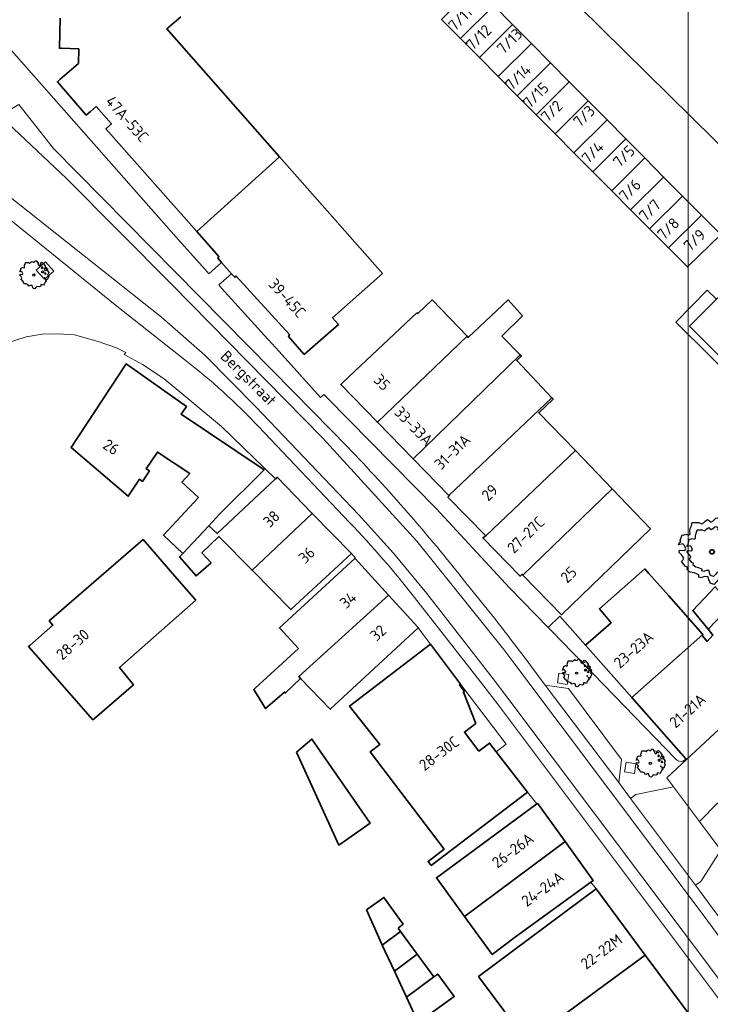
# Model space of a CAD drawing. Header units: metres. Extents: x 152391 to 157968, y 462336 to 467280.
# Tile 5 of 256: x 154656 to 154740, y 462526 to 462645. Entities that reach past the tile are written whole.
import ezdxf
from ezdxf.enums import TextEntityAlignment as Align

# ---------------------------------------------------------------- set-up
doc = ezdxf.new("R2010")
doc.units = ezdxf.units.M
doc.header["$LTSCALE"] = 0.75
doc.layers.get('0').update_dxf_attribs({"lineweight": 25})
for name, color, linetype, lineweight in [('B-GV-GR-BOOM-S', 252, 'Continuous', 25), ('B-WE-GR-GROENVOORZIENING-GV', 251, 'Continuous', 18), ('B-WE-OG-BEBOUWING-GV', 6, 'Continuous', 35), ('B-WE-OG-BEBOUWING-T18', 1, 'Continuous', 18), ('B-WE-OG-TOPOGRAFIE-T18', 1, 'Continuous', 18), ('B-WE-VH-VERHARDING_BETONSTRAATSTEEN-GV', 251, 'Continuous', 18), ('B-WE-VH-VERHARDING_TEGEL-GV', 251, 'Continuous', 18)]:
    doc.layers.add(name, color=color, linetype=linetype, lineweight=lineweight)
doc.layers.add('X-XX-AL-TEKENBLAD_HULPLIJN-G', color=7, linetype='Continuous', lineweight=18, plot=False)
doc.styles.add('NLCS-ISO-M750-T18', font='NLCS-ISO.ttf', dxfattribs={"height": 1.35})

# ---------------------------------------------------------------- blocks, each defined once
blk = doc.blocks.new('SGR-BOOM_21_30')
at = {"linetype": 'Continuous'}
for p, q in [((-1.11, 1.19), (-1.05, 1.33)), ((-1.05, 1.33), (-1.02, 1.5)), ((-1.02, 1.5), (-0.67, 1.5)), ((-0.67, 1.5), (-0.52, 1.43)), ((-0.52, 1.43), (-0.47, 1.45)), ((-0.47, 1.45), (-0.37, 1.55)), ((-0.37, 1.55), (-0.23, 1.65)), ((-0.23, 1.65), (-0.13, 1.58)), ((-0.13, 1.58), (-0.06, 1.52)), ((-0.06, 1.52), (0.07, 1.58)), ((0.07, 1.58), (0.2, 1.71)), ((0.2, 1.71), (0.26, 1.73)), ((0.26, 1.73), (0.33, 1.7)), ((0.33, 1.7), (0.39, 1.65)), ((0.4, 1.53), (0.38, 1.5)), ((0.38, 1.5), (0.53, 1.52)), ((0.39, 1.65), (0.4, 1.53)), ((0.54, 1.48), (0.51, 1.29)), ((0.51, 1.29), (0.57, 1.24)), ((0.53, 1.52), (0.54, 1.48)), ((0.57, 1.24), (0.69, 1.15)), ((0.69, 1.15), (0.75, 1.2)), ((0.75, 1.2), (0.8, 1.29)), ((0.79, 1.4), (0.89, 1.56)), ((0.8, 1.29), (0.79, 1.4)), ((0.89, 1.56), (1.02, 1.53)), ((0.97, 1.37), (0.93, 1.33)), ((0.93, 1.33), (0.95, 1.25)), ((0.95, 1.25), (0.96, 1.24)), ((0.96, 1.27), (0.97, 1.37)), ((1.02, 1.53), (1.16, 1.45)), ((1.16, 1.45), (1.25, 1.27)), ((1.25, 1.27), (1.38, 1.06)), ((-1.7, 0.37), (-1.66, 0.48)), ((-1.49, 0.41), (-1.7, 0.37)), ((-1.68, -0.03), (-1.67, 0.09)), ((-1.67, 0.09), (-1.39, 0.07)), ((-1.66, 0.48), (-1.6, 0.53)), ((-1.63, 0.58), (-1.53, 0.87)), ((-1.6, 0.53), (-1.63, 0.58)), ((-1.53, 0.87), (-1.46, 0.86)), ((-1.42, 0.33), (-1.49, 0.41)), ((-1.46, 0.86), (-1.34, 0.91)), ((-1.33, 0.18), (-1.42, 0.33)), ((-1.39, 0.07), (-1.33, 0.18)), ((-1.34, 0.91), (-1.18, 0.86)), ((-1.18, 0.86), (-1.12, 0.92)), ((-1.13, 1.09), (-1.11, 1.19)), ((-1.12, 0.92), (-1.13, 1.09)), ((0.94, 0.91), (0.89, 0.87)), ((0.89, 0.87), (0.93, 0.83)), ((0.93, 0.41), (0.89, 0.33)), ((0.89, 0.33), (1.03, 0.32)), ((0.93, 0.83), (0.98, 0.84)), ((1.05, 0.46), (0.93, 0.41)), ((0.97, 0.97), (0.94, 0.91)), ((1.03, 0.97), (0.97, 0.97)), ((0.98, 0.84), (1.03, 0.78)), ((1.08, 0.94), (1.03, 0.97)), ((1.03, 0.78), (1.08, 0.84)), ((1.03, 0.32), (1.11, 0.25)), ((1.11, 0.46), (1.05, 0.46)), ((1.12, 0.87), (1.08, 0.94)), ((1.08, 0.84), (1.12, 0.87)), ((1.22, 0.4), (1.11, 0.46)), ((1.11, 0.25), (1.2, 0.37)), ((1.2, 0.37), (1.24, 0.41)), ((1.32, 0.79), (1.23, 0.69)), ((1.23, 0.69), (1.27, 0.63)), ((1.27, 0.63), (1.38, 0.56)), ((1.34, 0.18), (1.31, 0.1)), ((1.43, 0.05), (1.31, 0.1)), ((1.38, 1.06), (1.32, 0.79)), ((1.36, 0.3), (1.34, 0.23)), ((1.34, 0.23), (1.34, 0.18)), ((1.43, 0.23), (1.36, 0.3)), ((1.38, 0.56), (1.44, 0.6)), ((1.47, 0.2), (1.43, 0.23)), ((1.43, 0.05), (1.51, 0.14)), ((1.47, 0.86), (1.44, 0.81)), ((1.44, 0.81), (1.46, 0.74)), ((1.44, 0.6), (1.57, 0.56)), ((1.46, 0.74), (1.53, 0.69)), ((1.54, 0.86), (1.47, 0.86)), ((1.51, 0.14), (1.47, 0.2)), ((1.53, 0.73), (1.64, 0.68)), ((1.53, 0.69), (1.54, 0.73)), ((1.62, 0.76), (1.54, 0.86)), ((1.57, 0.56), (1.64, 0.51)), ((1.73, 0.71), (1.62, 0.76)), ((1.64, 0.68), (1.73, 0.71)), ((1.64, 0.51), (1.81, 0.32)), ((1.72, 0.1), (1.67, 0.04)), ((1.67, 0.04), (1.76, -0.09)), ((1.81, 0.32), (1.72, 0.1)), ((-1.54, -0.18), (-1.68, -0.03)), ((-1.55, -0.51), (-1.49, -0.42)), ((-1.35, -0.75), (-1.55, -0.51)), ((-1.44, -0.32), (-1.54, -0.18)), ((-1.49, -0.42), (-1.44, -0.32)), ((-1.25, -0.78), (-1.35, -0.75)), ((-1.27, -0.9), (-1.25, -0.78)), ((-1.11, -1.05), (-1.27, -0.9)), ((-0.91, -1.08), (-1.11, -1.05)), ((-0.67, -1.18), (-0.91, -1.08)), ((-0.68, -1.29), (-0.67, -1.18)), ((0.84, -1.16), (0.83, -1.36)), ((1.03, -1.18), (0.84, -1.16)), ((1.18, -1.24), (1.03, -1.18)), ((1.29, -1.01), (1.18, -1.24)), ((1.29, -0.29), (1.24, -0.36)), ((1.24, -0.36), (1.25, -0.42)), ((1.26, -0.42), (1.33, -0.41)), ((1.33, -0.34), (1.29, -0.29)), ((1.36, -0.88), (1.29, -1.01)), ((1.33, -0.41), (1.33, -0.34)), ((1.37, -0.83), (1.36, -0.88)), ((1.48, -0.8), (1.37, -0.83)), ((1.46, -0.47), (1.39, -0.59)), ((1.39, -0.59), (1.43, -0.64)), ((1.43, -0.64), (1.5, -0.7)), ((1.58, -0.59), (1.46, -0.47)), ((1.5, -0.7), (1.48, -0.8)), ((1.66, -0.52), (1.58, -0.59)), ((1.68, -0.42), (1.66, -0.52)), ((1.72, -0.31), (1.68, -0.42)), ((1.84, -0.18), (1.72, -0.31)), ((1.76, -0.09), (1.84, -0.18)), ((-0.55, -1.33), (-0.68, -1.29)), ((-0.4, -1.26), (-0.55, -1.33)), ((-0.19, -1.28), (-0.4, -1.26)), ((-0.16, -1.43), (-0.19, -1.28)), ((-0.13, -1.49), (-0.16, -1.43)), ((-0.1, -1.61), (-0.13, -1.49)), ((0.11, -1.67), (-0.1, -1.61)), ((0.25, -1.52), (0.11, -1.67)), ((0.36, -1.38), (0.25, -1.52)), ((0.68, -1.44), (0.36, -1.38)), ((0.83, -1.36), (0.68, -1.44))]:
    blk.add_line(p, q, dxfattribs=at)
blk.add_circle((0, 0), 0.126, dxfattribs=at)
blk = doc.blocks.new('SGR-BOOM_50_100')
at = {"linetype": 'Continuous'}
for p, q in [((-1.87, 2.37), (-1.81, 2.66)), ((-1.81, 2.66), (-1.19, 2.66)), ((-1.19, 2.66), (-0.92, 2.55)), ((-0.92, 2.55), (-0.84, 2.58)), ((-0.84, 2.58), (-0.65, 2.75)), ((-0.65, 2.75), (-0.4, 2.93)), ((-0.4, 2.93), (-0.24, 2.81)), ((-0.24, 2.81), (-0.11, 2.69)), ((-0.11, 2.69), (0.12, 2.81)), ((0.12, 2.81), (0.36, 3.04)), ((0.36, 3.04), (0.47, 3.07)), ((0.47, 3.07), (0.59, 3.02)), ((0.59, 3.02), (0.69, 2.93)), ((0.72, 2.72), (0.67, 2.66)), ((0.67, 2.66), (0.94, 2.69)), ((0.69, 2.93), (0.72, 2.72)), ((0.96, 2.64), (0.9, 2.29)), ((0.94, 2.69), (0.96, 2.64)), ((1.4, 2.49), (1.58, 2.78)), ((1.42, 2.29), (1.4, 2.49)), ((1.58, 2.78), (1.81, 2.72)), ((1.73, 2.43), (1.65, 2.37)), ((1.71, 2.26), (1.73, 2.43)), ((1.81, 2.72), (2.06, 2.58)), ((2.06, 2.58), (2.22, 2.26)), ((-2.9, 1.03), (-2.72, 1.56)), ((-2.72, 1.56), (-2.59, 1.53)), ((-2.59, 1.53), (-2.39, 1.61)), ((-2.39, 1.61), (-2.1, 1.53)), ((-2.1, 1.53), (-1.99, 1.64)), ((-2.01, 1.93), (-1.97, 2.11)), ((-1.99, 1.64), (-2.01, 1.93)), ((-1.97, 2.11), (-1.87, 2.37)), ((0.9, 2.29), (1, 2.2)), ((1, 2.2), (1.23, 2.05)), ((1.23, 2.05), (1.34, 2.14)), ((1.34, 2.14), (1.42, 2.29)), ((1.67, 1.61), (1.58, 1.56)), ((1.58, 1.56), (1.65, 1.47)), ((1.65, 2.37), (1.69, 2.23)), ((1.65, 1.47), (1.75, 1.5)), ((1.73, 1.73), (1.67, 1.61)), ((1.69, 2.23), (1.71, 2.2)), ((1.83, 1.73), (1.73, 1.73)), ((1.75, 1.5), (1.83, 1.38)), ((1.91, 1.67), (1.83, 1.73)), ((1.83, 1.38), (1.91, 1.5)), ((2, 1.56), (1.91, 1.67)), ((1.91, 1.5), (2, 1.56)), ((2.35, 1.41), (2.18, 1.23)), ((2.18, 1.23), (2.27, 1.12)), ((2.22, 2.26), (2.45, 1.88)), ((2.45, 1.88), (2.35, 1.41)), ((2.62, 1.53), (2.56, 1.44)), ((2.56, 1.44), (2.6, 1.32)), ((2.6, 1.32), (2.72, 1.23)), ((2.74, 1.53), (2.62, 1.53)), ((2.72, 1.29), (2.91, 1.2)), ((2.72, 1.23), (2.74, 1.29)), ((2.89, 1.35), (2.74, 1.53)), ((3.07, 1.26), (2.89, 1.35)), ((2.91, 1.2), (3.07, 1.26)), ((-3.03, 0.65), (-2.94, 0.85)), ((-2.65, 0.74), (-3.03, 0.65)), ((-2.99, -0.05), (-2.96, 0.15)), ((-2.96, 0.15), (-2.47, 0.12)), ((-2.94, 0.85), (-2.84, 0.94)), ((-2.84, 0.94), (-2.9, 1.03)), ((-2.53, 0.59), (-2.65, 0.74)), ((-2.37, 0.33), (-2.53, 0.59)), ((-2.47, 0.12), (-2.37, 0.33)), ((1.65, 0.74), (1.58, 0.59)), ((1.58, 0.59), (1.83, 0.56)), ((1.87, 0.82), (1.65, 0.74)), ((1.83, 0.56), (1.98, 0.45)), ((1.98, 0.82), (1.87, 0.82)), ((2.16, 0.71), (1.98, 0.82)), ((1.98, 0.45), (2.14, 0.65)), ((2.14, 0.65), (2.2, 0.74)), ((2.27, 1.12), (2.45, 1)), ((2.39, 0.33), (2.33, 0.18)), ((2.55, 0.09), (2.33, 0.18)), ((2.41, 0.53), (2.39, 0.42)), ((2.39, 0.42), (2.39, 0.33)), ((2.53, 0.42), (2.41, 0.53)), ((2.45, 1), (2.56, 1.06)), ((2.62, 0.36), (2.53, 0.42)), ((2.55, 0.09), (2.68, 0.24)), ((2.56, 1.06), (2.78, 1)), ((2.68, 0.24), (2.62, 0.36)), ((2.78, 1), (2.91, 0.91)), ((2.91, 0.91), (3.22, 0.56)), ((3.05, 0.18), (2.97, 0.07)), ((2.97, 0.07), (3.13, -0.17)), ((3.22, 0.56), (3.05, 0.18)), ((-2.74, -0.31), (-2.99, -0.05)), ((-2.76, -0.9), (-2.65, -0.75)), ((-2.41, -1.34), (-2.76, -0.9)), ((-2.55, -0.58), (-2.74, -0.31)), ((-2.65, -0.75), (-2.55, -0.58)), ((2.29, -0.52), (2.2, -0.64)), ((2.2, -0.64), (2.22, -0.75)), ((2.25, -0.75), (2.37, -0.72)), ((2.37, -0.61), (2.29, -0.52)), ((2.37, -0.72), (2.37, -0.61)), ((2.6, -0.84), (2.47, -1.04)), ((2.47, -1.04), (2.53, -1.13)), ((2.53, -1.13), (2.66, -1.25)), ((2.8, -1.04), (2.6, -0.84)), ((2.95, -0.93), (2.8, -1.04)), ((2.99, -0.75), (2.95, -0.93)), ((3.05, -0.55), (2.99, -0.75)), ((3.28, -0.31), (3.05, -0.55)), ((3.13, -0.17), (3.28, -0.31)), ((-2.22, -1.39), (-2.41, -1.34)), ((-2.26, -1.6), (-2.22, -1.39)), ((-1.97, -1.86), (-2.26, -1.6)), ((-1.62, -1.92), (-1.97, -1.86)), ((-1.19, -2.1), (-1.62, -1.92)), ((-1.21, -2.3), (-1.19, -2.1)), ((-0.98, -2.36), (-1.21, -2.3)), ((-0.71, -2.24), (-0.98, -2.36)), ((-0.34, -2.27), (-0.71, -2.24)), ((-0.28, -2.53), (-0.34, -2.27)), ((1.5, -2.07), (1.48, -2.42)), ((1.83, -2.1), (1.5, -2.07)), ((2.1, -2.21), (1.83, -2.1)), ((2.29, -1.8), (2.1, -2.21)), ((2.41, -1.57), (2.29, -1.8)), ((2.43, -1.48), (2.41, -1.57)), ((2.64, -1.42), (2.43, -1.48)), ((2.66, -1.25), (2.64, -1.42)), ((-0.24, -2.65), (-0.28, -2.53)), ((-0.17, -2.85), (-0.24, -2.65)), ((0.2, -2.97), (-0.17, -2.85)), ((0.45, -2.71), (0.2, -2.97)), ((0.63, -2.45), (0.45, -2.71)), ((1.21, -2.56), (0.63, -2.45)), ((1.48, -2.42), (1.21, -2.56))]:
    blk.add_line(p, q, dxfattribs=at)
blk.add_circle((0, 0), 0.225, dxfattribs=at)
blk = doc.blocks.new('SGR-BOOM_100')
at = {"linetype": 'Continuous'}
for p, q in [((-1.11, 3.43), (-0.86, 3.66)), ((-0.86, 3.66), (-0.53, 3.89)), ((-0.53, 3.89), (-0.31, 3.74)), ((-0.31, 3.74), (-0.15, 3.58)), ((-0.15, 3.58), (0.15, 3.74)), ((0.15, 3.74), (0.48, 4.05)), ((0.48, 4.05), (0.62, 4.09)), ((0.62, 4.09), (0.79, 4.01)), ((0.79, 4.01), (0.92, 3.89)), ((0.95, 3.62), (0.9, 3.54)), ((0.9, 3.54), (1.25, 3.58)), ((0.92, 3.89), (0.95, 3.62)), ((1.25, 3.58), (1.28, 3.51)), ((1.86, 3.31), (2.11, 3.7)), ((2.11, 3.7), (2.41, 3.62)), ((2.41, 3.62), (2.74, 3.43)), ((-2.68, 2.57), (-2.62, 2.81)), ((-2.65, 2.18), (-2.68, 2.57)), ((-2.62, 2.81), (-2.49, 3.16)), ((-2.49, 3.16), (-2.4, 3.54)), ((-2.4, 3.54), (-1.58, 3.54)), ((-1.58, 3.54), (-1.22, 3.39)), ((-1.22, 3.39), (-1.11, 3.43)), ((1.28, 3.51), (1.2, 3.04)), ((1.2, 3.04), (1.34, 2.92)), ((1.34, 2.92), (1.64, 2.73)), ((1.64, 2.73), (1.78, 2.85)), ((1.78, 2.85), (1.89, 3.04)), ((1.89, 3.04), (1.86, 3.31)), ((2.3, 3.23), (2.19, 3.16)), ((2.19, 3.16), (2.24, 2.96)), ((2.24, 2.96), (2.27, 2.92)), ((2.27, 3), (2.3, 3.23)), ((2.74, 3.43), (2.96, 3)), ((2.96, 3), (3.26, 2.5)), ((3.26, 2.5), (3.12, 1.87)), ((-3.92, 1.14), (-3.78, 1.25)), ((-3.86, 1.37), (-3.61, 2.07)), ((-3.78, 1.25), (-3.86, 1.37)), ((-3.61, 2.07), (-3.45, 2.03)), ((-3.45, 2.03), (-3.17, 2.15)), ((-3.17, 2.15), (-2.79, 2.03)), ((-2.79, 2.03), (-2.65, 2.18)), ((2.22, 2.15), (2.11, 2.07)), ((2.11, 2.07), (2.19, 1.95)), ((2.19, 1.95), (2.33, 1.99)), ((2.3, 2.3), (2.22, 2.15)), ((2.44, 2.3), (2.3, 2.3)), ((2.33, 1.99), (2.44, 1.84)), ((2.55, 2.22), (2.44, 2.3)), ((2.44, 1.84), (2.55, 1.99)), ((2.66, 2.07), (2.55, 2.22)), ((2.55, 1.99), (2.66, 2.07)), ((3.12, 1.87), (2.9, 1.64)), ((2.9, 1.64), (3.01, 1.49)), ((3.01, 1.49), (3.26, 1.33)), ((3.26, 1.33), (3.4, 1.41)), ((3.48, 2.03), (3.4, 1.91)), ((3.4, 1.91), (3.45, 1.76)), ((3.4, 1.41), (3.7, 1.33)), ((3.45, 1.76), (3.62, 1.64)), ((3.65, 2.03), (3.48, 2.03)), ((3.62, 1.72), (3.87, 1.6)), ((3.62, 1.64), (3.65, 1.72)), ((3.84, 1.8), (3.65, 2.03)), ((3.7, 1.33), (3.87, 1.21)), ((4.09, 1.68), (3.84, 1.8)), ((3.87, 1.6), (4.09, 1.68)), ((3.87, 1.21), (4.28, 0.75)), ((-4.03, 0.86), (-3.92, 1.14)), ((-3.53, 0.98), (-4.03, 0.86)), ((-3.97, -0.07), (-3.94, 0.2)), ((-3.94, 0.2), (-3.28, 0.17)), ((-3.37, 0.79), (-3.53, 0.98)), ((-3.15, 0.44), (-3.37, 0.79)), ((-3.28, 0.17), (-3.15, 0.44)), ((2.19, 0.98), (2.11, 0.79)), ((2.11, 0.79), (2.44, 0.75)), ((2.49, 1.1), (2.19, 0.98)), ((2.44, 0.75), (2.63, 0.59)), ((2.63, 1.1), (2.49, 1.1)), ((2.88, 0.94), (2.63, 1.1)), ((2.63, 0.59), (2.85, 0.86)), ((2.85, 0.86), (2.93, 0.98)), ((3.18, 0.44), (3.1, 0.24)), ((3.39, 0.12), (3.1, 0.24)), ((3.21, 0.71), (3.18, 0.55)), ((3.18, 0.55), (3.18, 0.44)), ((3.37, 0.55), (3.21, 0.71)), ((3.48, 0.48), (3.37, 0.55)), ((3.39, 0.12), (3.56, 0.32)), ((3.56, 0.32), (3.48, 0.48)), ((4.06, 0.24), (3.95, 0.09)), ((3.95, 0.09), (4.17, -0.22)), ((4.28, 0.75), (4.06, 0.24)), ((-3.64, -0.42), (-3.97, -0.07)), ((-3.67, -1.19), (-3.53, -1)), ((-3.39, -0.77), (-3.64, -0.42)), ((-3.53, -1), (-3.39, -0.77)), ((3.04, -0.69), (2.93, -0.84)), ((2.93, -0.84), (2.96, -1)), ((2.99, -1), (3.15, -0.96)), ((3.15, -0.81), (3.04, -0.69)), ((3.15, -0.96), (3.15, -0.81)), ((3.45, -1.12), (3.29, -1.39)), ((3.73, -1.39), (3.45, -1.12)), ((3.98, -1), (3.92, -1.23)), ((4.06, -0.73), (3.98, -1)), ((4.36, -0.42), (4.06, -0.73)), ((4.17, -0.22), (4.36, -0.42)), ((-3.2, -1.78), (-3.67, -1.19)), ((-2.95, -1.85), (-3.2, -1.78)), ((-3.01, -2.13), (-2.95, -1.85)), ((-2.62, -2.48), (-3.01, -2.13)), ((3.21, -2.09), (3.04, -2.4)), ((3.23, -1.97), (3.21, -2.09)), ((3.51, -1.89), (3.23, -1.97)), ((3.29, -1.39), (3.37, -1.51)), ((3.37, -1.51), (3.54, -1.66)), ((3.54, -1.66), (3.51, -1.89)), ((3.92, -1.23), (3.73, -1.39)), ((-2.16, -2.55), (-2.62, -2.48)), ((-1.58, -2.79), (-2.16, -2.55)), ((-1.61, -3.06), (-1.58, -2.79)), ((-1.3, -3.14), (-1.61, -3.06)), ((-0.95, -2.98), (-1.3, -3.14)), ((-0.45, -3.02), (-0.95, -2.98)), ((-0.37, -3.37), (-0.45, -3.02)), ((-0.31, -3.52), (-0.37, -3.37)), ((-0.23, -3.8), (-0.31, -3.52)), ((0.84, -3.25), (0.59, -3.6)), ((1.61, -3.41), (0.84, -3.25)), ((1.97, -3.21), (1.61, -3.41)), ((2, -2.75), (1.97, -3.21)), ((2.44, -2.79), (2, -2.75)), ((2.79, -2.94), (2.44, -2.79)), ((3.04, -2.4), (2.79, -2.94)), ((0.26, -3.95), (-0.23, -3.8)), ((0.59, -3.6), (0.26, -3.95))]:
    blk.add_line(p, q, dxfattribs=at)
blk.add_circle((0, 0), 0.299, dxfattribs=at)

msp = doc.modelspace()

# ---------------------------------------------------------------- linework, layer by layer
at = {"layer": 'B-WE-GR-GROENVOORZIENING-GV'}
for points in [[(154658.06, 462614.28), (154659.07, 462613.17), (154660.18, 462614.17), (154659.17, 462615.29)], [(154722.31, 462564.21), (154722.49, 462565.39), (154721.3, 462565.57), (154721.12, 462564.39)], [(154730.42, 462553.43), (154730.6, 462554.61), (154729.42, 462554.8), (154729.23, 462553.62)]]:
    msp.add_lwpolyline(points, close=True, dxfattribs=at)
at = {"layer": 'B-WE-OG-BEBOUWING-GV'}
for points in [[(154712.94, 462666.54), (154719.48, 462660.01), (154714.45, 462654.95), (154718.75, 462650.71), (154720.8, 462652.77), (154725.61, 462648.08), (154723.69, 462646.19), (154742.81, 462627.37), (154742.74, 462627.3), (154743.01, 462627.04), (154747.93, 462632.04), (154747.85, 462632.13), (154760.48, 462644.97), (154753.28, 462652.01), (154752.32, 462651.03), (154750.92, 462649.6), (154749.79, 462648.45), (154722.04, 462675.61), (154722.81, 462676.4), (154722.61, 462676.59), (154722.58, 462676.55), (154722.37, 462676.76)], [(154709.38, 462642.27), (154713.4, 462646.27), (154711.12, 462648.58), (154707.09, 462644.57)], [(154713.4, 462646.27), (154709.38, 462642.27), (154711.67, 462639.97), (154715.69, 462643.97)], [(154713.95, 462637.67), (154717.97, 462641.66), (154715.69, 462643.97), (154711.67, 462639.97)], [(154717.97, 462641.66), (154713.95, 462637.67), (154716.24, 462635.37), (154720.26, 462639.36)], [(154718.53, 462633.07), (154722.54, 462637.06), (154720.26, 462639.36), (154716.24, 462635.37)], [(154720.82, 462630.77), (154724.83, 462634.76), (154722.54, 462637.06), (154718.53, 462633.07)], [(154724.83, 462634.76), (154720.82, 462630.77), (154723.11, 462628.47), (154727.11, 462632.45)], [(154729.39, 462630.15), (154727.11, 462632.45), (154723.11, 462628.47), (154725.39, 462626.17)], [(154729.39, 462630.15), (154725.39, 462626.17), (154727.68, 462623.87), (154731.68, 462627.84)], [(154681.68, 462613.85), (154682.07, 462613.42), (154682.26, 462613.57), (154688.68, 462606.49), (154688.58, 462606.24), (154690.48, 462604.1), (154692.12, 462605.52), (154694.62, 462607.71), (154693.92, 462608.5), (154699.95, 462613.87), (154687.49, 462627.99), (154677.49, 462618.94), (154680.16, 462615.92), (154680.01, 462615.72), (154680.46, 462615.22)], [(154731.68, 462627.84), (154727.68, 462623.87), (154729.97, 462621.57), (154733.96, 462625.54)], [(154732.26, 462619.27), (154736.25, 462623.24), (154733.96, 462625.54), (154729.97, 462621.57), (154731.05, 462620.48)], [(154734.54, 462616.97), (154738.53, 462620.93), (154736.25, 462623.24), (154732.26, 462619.27)], [(154734.54, 462616.97), (154736.83, 462614.67), (154740.87, 462618.58), (154740.39, 462619.06), (154738.53, 462620.93)], [(154758.92, 462600.35), (154756.63, 462602.65), (154744.43, 462614.84), (154741.19, 462611.6), (154740.36, 462610.77), (154737.1, 462607.52), (154749.08, 462595.5), (154747.48, 462593.8), (154750.14, 462591.1), (154751.83, 462592.76), (154761.05, 462583.49), (154764.27, 462586.74), (154765.12, 462587.61), (154768.38, 462590.9)], [(154704.11, 462609.13), (154695.97, 462601.47), (154694.89, 462600.46), (154699.33, 462595.9), (154710.18, 462606.29), (154705.96, 462610.69), (154704.22, 462609.02)], [(154703.65, 462591.47), (154716.6, 462604.03), (154714.39, 462606.31), (154716.88, 462608.74), (154715.15, 462610.69), (154710.31, 462606.15), (154710.18, 462606.29), (154699.33, 462595.9)], [(154716.6, 462604.03), (154703.65, 462591.47), (154707.97, 462587.05), (154720.44, 462598.86), (154716.2, 462603.34), (154716.74, 462603.88)], [(154675.81, 462580.04), (154678.93, 462583.38), (154680.29, 462584.83), (154685.63, 462590.15), (154675.61, 462596.85), (154676.23, 462597.78), (154668.95, 462602.94), (154662.27, 462592.83), (154669.19, 462586.94), (154670.55, 462589.01), (154670.93, 462588.75), (154671.76, 462590), (154671.37, 462590.26), (154672.71, 462592.28), (154676.64, 462589.68), (154675.68, 462588.65), (154677.68, 462586.78), (154673.44, 462582.25)], [(154720.44, 462598.86), (154707.97, 462587.05), (154708.02, 462587), (154707.87, 462586.85), (154712.46, 462582.16), (154723.28, 462592.47), (154718.86, 462597.04), (154720.6, 462598.7)], [(154712.46, 462582.16), (154712.08, 462581.91), (154716.59, 462577.27), (154716.83, 462577.52), (154716.93, 462577.42), (154727.73, 462587.86), (154723.28, 462592.47)], [(154675.81, 462580.04), (154675.41, 462579.61), (154677.4, 462577.32), (154679.21, 462578.9), (154678.1, 462580.09), (154680.17, 462582.09), (154684.18, 462578.01), (154691.46, 462584.88), (154687.22, 462589.24), (154687.08, 462589.11), (154687.02, 462589.06), (154679.95, 462582.43), (154678.93, 462583.38)], [(154727.73, 462587.86), (154716.93, 462577.42), (154721.6, 462572.63), (154732.37, 462583.01)], [(154696.19, 462580.02), (154691.46, 462584.88), (154684.18, 462578.01), (154688.86, 462573.25)], [(154658, 462567.77), (154664.89, 462559.93), (154665.09, 462560.1), (154669.81, 462564.15), (154668.13, 462566.23), (154677.35, 462574.39), (154675.05, 462577), (154671, 462581.7), (154659.63, 462571.87), (154660.08, 462571.37), (154657.29, 462568.92), (154657.11, 462568.77)], [(154739.33, 462570.88), (154739.93, 462570.15), (154739.22, 462569.39), (154738.66, 462570.07), (154738.7, 462570.24), (154730.11, 462562.6), (154736.68, 462555.18), (154736.73, 462555.13), (154740.69, 462558.81), (154744.72, 462562.55), (154744.73, 462562.56), (154744.96, 462562.36), (154755.64, 462574.74), (154748.8, 462581.48), (154742.19, 462573.84)], [(154690.04, 462564.9), (154689.82, 462565.15), (154700.68, 462574.98), (154696.63, 462579.41), (154696.61, 462579.43), (154687.47, 462571.04), (154689.77, 462568.55), (154684.49, 462563.69), (154684.38, 462563.59), (154685.8, 462561.28), (154688.09, 462563.28), (154688.23, 462563.17)], [(154730.11, 462562.6), (154738.7, 462570.24), (154734.58, 462574.92), (154732.18, 462577.61), (154731.68, 462578.16), (154726.19, 462573.35), (154727.6, 462571.65), (154724.5, 462568.94)], [(154700.68, 462574.98), (154689.82, 462565.15), (154690.04, 462564.9), (154693.63, 462561.2), (154704.28, 462571.03), (154704.29, 462571.03), (154704.25, 462571.07)], [(154739.33, 462570.88), (154742.19, 462573.84), (154740.2, 462576.01), (154737.49, 462573.12)], [(154717.5, 462551.17), (154713.72, 462556.06), (154712.91, 462557.11), (154711.61, 462556.14), (154709.86, 462558.44), (154711.23, 462559.49), (154709.73, 462563.26), (154709.84, 462563.37), (154709.25, 462564.14), (154709.37, 462564.24), (154705.74, 462569.05), (154695.97, 462561.59), (154699.61, 462556.93), (154698.45, 462556.05), (154707.41, 462544.28), (154705.46, 462542.8), (154705.84, 462542.29)], [(154689.56, 462556), (154694.66, 462544.78), (154698.47, 462547.44), (154691.41, 462557.59)], [(154722.03, 462545.21), (154718.7, 462549.83), (154718.61, 462549.76), (154709.37, 462542.96), (154706.47, 462540.82), (154709.88, 462536.14)], [(154709.88, 462536.14), (154713.22, 462531.54), (154716.04, 462533.68), (154725.15, 462540.3), (154725.42, 462540.5), (154722.03, 462545.21)], [(154717.46, 462521), (154731.73, 462531.46), (154725.78, 462539.47), (154711.58, 462528.91)], [(154701.83, 462534.75), (154702.45, 462535.21), (154700.13, 462538.45), (154698.02, 462536.95), (154699.67, 462533.23), (154699.92, 462532.69), (154702.14, 462534.33)], [(154701.39, 462529.55), (154704.16, 462531.59), (154702.14, 462534.33), (154699.92, 462532.69)], [(154706.17, 462528.85), (154704.16, 462531.59), (154701.39, 462529.55), (154702.85, 462526.4)], [(154717.46, 462521), (154723.54, 462512.84), (154728.82, 462516.78), (154737.73, 462523.4), (154731.73, 462531.46)], [(154706.17, 462528.85), (154702.85, 462526.4), (154704.28, 462523.34), (154708.63, 462526.47), (154706.64, 462529.19)]]:
    msp.add_lwpolyline(points, close=True, dxfattribs=at)
msp.add_lwpolyline([(154660.96, 462644.76), (154660.86, 462641.11), (154661.06, 462641.1), (154663.21, 462641.02), (154663.16, 462639.27), (154660.91, 462637.31), (154660.62, 462637.06), (154664.12, 462633.02), (154664.62, 462633.47), (154665.3, 462634.07), (154667.15, 462631.97), (154666.48, 462631.38), (154677.49, 462618.94), (154687.49, 462627.99), (154673.85, 462643.44), (154675.54, 462644.9)], dxfattribs=at)
at = {"layer": 'B-WE-VH-VERHARDING_BETONSTRAATSTEEN-GV'}
for points in [[(154771.97, 462491.19), (154738.88, 462536.17), (154715.71, 462566.97), (154714.63, 462568.42), (154704.09, 462581.53), (154692.75, 462593.96), (154674.45, 462612.53), (154661.72, 462625.36), (154653.91, 462632.72)], [(154653.48, 462624.2), (154673.21, 462608.59), (154678.45, 462603.99), (154684.67, 462597.73), (154697.05, 462584.74), (154701.3, 462580.07), (154705.3, 462575.18), (154713.21, 462565.03), (154715.12, 462562.55), (154741.7, 462527.18), (154770.41, 462488.08)]]:
    msp.add_lwpolyline(points, dxfattribs=at)
for points in [[(154761.67, 462581.82), (154765.46, 462585.61), (154764.27, 462586.74), (154761.05, 462583.49), (154751.83, 462592.76), (154750.14, 462591.1), (154747.48, 462593.8), (154749.08, 462595.5), (154737.1, 462607.52), (154740.36, 462610.77), (154739.22, 462611.86), (154735.43, 462608), (154747.96, 462595.59), (154746.16, 462593.73), (154749.92, 462590), (154751.71, 462591.75)], [(154728.54, 462552.34), (154728.88, 462555.11), (154722.46, 462563.72), (154719.62, 462564.11)]]:
    msp.add_lwpolyline(points, close=True, dxfattribs=at)
at = {"layer": 'B-WE-VH-VERHARDING_TEGEL-GV'}
for points in [[(154735.47, 462555.14), (154720.42, 462570.63), (154719.98, 462571.08), (154715.33, 462575.86), (154706.46, 462585.48), (154693.21, 462598.87), (154692.84, 462599.24), (154692.45, 462598.9), (154687.43, 462604.46), (154685.67, 462606.37), (154680.48, 462612.12), (154680.13, 462612.52), (154681.68, 462613.85), (154680.46, 462615.22), (154678.96, 462613.85), (154678.55, 462614.31), (154675.59, 462617.57), (154654.45, 462641.52), (154654.73, 462641.86), (154654.42, 462642.13), (154654.54, 462645.82)], [(154695.74, 462592.89), (154691.54, 462597.18), (154686.62, 462602.19), (154674.87, 462614.08), (154660.16, 462628.97), (154655.95, 462634.3), (154654.14, 462633.22), (154654.27, 462633.03)], [(154655.95, 462634.3), (154660.16, 462628.97), (154674.87, 462614.08), (154686.62, 462602.19), (154691.54, 462597.18), (154695.74, 462592.89)], [(154653.91, 462632.72), (154661.72, 462625.36), (154674.45, 462612.53), (154692.75, 462593.96), (154704.09, 462581.53), (154714.63, 462568.42), (154715.71, 462566.97), (154738.88, 462536.17), (154771.97, 462491.19), (154775.9, 462486.34), (154780.22, 462481.83), (154784.88, 462477.68), (154789.65, 462474.07), (154794.67, 462470.85), (154799.94, 462468.02), (154816.71, 462460.25), (154818.34, 462459.51), (154819.69, 462459.03), (154821.07, 462458.67), (154822.48, 462458.42)], [(154652.19, 462625.34), (154650.75, 462623.72), (154667.83, 462609.93), (154676.05, 462603.42)], [(154807.13, 462460.3), (154794.28, 462466.74), (154788.14, 462470.51), (154782.42, 462474.88), (154778.05, 462478.93), (154774.03, 462483.34), (154770.41, 462488.08), (154741.7, 462527.18), (154715.12, 462562.55), (154713.21, 462565.03), (154705.3, 462575.18), (154701.3, 462580.07), (154697.05, 462584.74), (154684.67, 462597.73), (154678.45, 462603.99), (154673.21, 462608.59), (154653.48, 462624.2), (154652.3, 462625.72)], [(154676.05, 462603.42), (154667.83, 462609.93), (154650.75, 462623.72)], [(154653.19, 462605.03), (154656.85, 462606.22), (154658.78, 462606.54), (154660.71, 462606.58), (154662.68, 462606.45), (154664.55, 462605.94), (154665.54, 462605.66), (154667.78, 462604.87), (154668.89, 462604.31), (154668.71, 462604.07), (154670.92, 462602.88), (154673.53, 462601.16), (154680.48, 462595.39), (154687.02, 462589.06), (154687.08, 462589.11), (154687.22, 462589.24), (154691.46, 462584.88)], [(154684.96, 462595.38), (154695.96, 462583.79)], [(154695.96, 462583.79), (154684.96, 462595.38)], [(154691.46, 462584.88), (154696.19, 462580.02), (154696.69, 462579.47), (154696.63, 462579.41), (154700.68, 462574.98), (154704.25, 462571.07), (154704.29, 462571.03), (154704.28, 462571.03), (154705.74, 462569.05), (154709.37, 462564.24), (154710.43, 462562.86), (154714.93, 462556.98), (154713.72, 462556.06), (154717.5, 462551.17), (154718.61, 462549.76), (154718.7, 462549.83), (154722.03, 462545.21), (154725.42, 462540.5), (154725.15, 462540.3), (154725.78, 462539.47), (154731.73, 462531.46), (154737.73, 462523.4)], [(154713.65, 462572), (154709.89, 462576.67)], [(154709.89, 462576.67), (154713.65, 462572)], [(154703.84, 462574.7), (154711.51, 462564.86), (154712.07, 462564.14), (154713.97, 462561.68), (154743.14, 462522.85), (154751.69, 462511.13), (154756.38, 462504.65), (154770.05, 462486.11)], [(154743.14, 462522.85), (154713.97, 462561.68), (154712.07, 462564.14), (154711.51, 462564.86), (154703.84, 462574.7)], [(154736.54, 462555.07), (154736.68, 462555.18), (154730.11, 462562.6), (154724.5, 462568.94), (154721.4, 462572.45), (154719.98, 462571.08), (154720.42, 462570.63)], [(154720.42, 462570.63), (154735.47, 462555.14)], [(154781.7, 462488.32), (154777.07, 462494.12), (154772.88, 462500), (154755.47, 462523.97), (154741.33, 462542.99), (154752.49, 462554.29), (154765.41, 462567.37), (154763.48, 462569.28), (154742.4, 462547.95), (154740.47, 462549.85), (154738.29, 462547.64), (154740.9, 462544.17), (154738.45, 462540.39), (154737.81, 462539.92), (154739.85, 462537.2)], [(154773.28, 462491.78), (154748.77, 462525.18), (154739.85, 462537.2), (154737.81, 462539.92), (154729.94, 462550.41), (154728.54, 462552.34), (154719.62, 462564.11), (154716.83, 462567.84), (154716.36, 462568.47)], [(154716.36, 462568.47), (154716.83, 462567.84), (154719.62, 462564.11), (154722.46, 462563.72), (154728.88, 462555.11), (154728.54, 462552.34), (154729.94, 462550.41), (154730.58, 462550.89), (154735.16, 462551.8), (154734.33, 462552.9), (154736.73, 462555.13), (154736.68, 462555.18), (154736.54, 462555.07)], [(154740.69, 462558.81), (154736.73, 462555.13), (154734.33, 462552.9), (154735.16, 462551.8), (154738.29, 462547.64), (154740.47, 462549.85)]]:
    msp.add_lwpolyline(points, dxfattribs=at)
for points in [[(154658.06, 462614.28), (154659.17, 462615.29), (154660.18, 462614.17), (154659.07, 462613.17)], [(154722.31, 462564.21), (154721.12, 462564.39), (154721.3, 462565.57), (154722.49, 462565.39)], [(154730.42, 462553.43), (154729.23, 462553.62), (154729.42, 462554.8), (154730.6, 462554.61)], [(154729.94, 462550.41), (154737.81, 462539.92), (154738.45, 462540.39), (154740.9, 462544.17), (154738.29, 462547.64), (154735.16, 462551.8), (154730.58, 462550.89)]]:
    msp.add_lwpolyline(points, close=True, dxfattribs=at)
for points in [[(154676.05, 462603.42, -0.037625), (154684.96, 462595.38)], [(154684.96, 462595.38, 0.037625), (154676.05, 462603.42)], [(154709.89, 462576.67, 0.024995), (154695.74, 462592.89)], [(154695.74, 462592.89, -0.024995), (154709.89, 462576.67)], [(154695.96, 462583.79, -0.023974), (154703.84, 462574.7)], [(154703.84, 462574.7, 0.023974), (154695.96, 462583.79)], [(154716.36, 462568.47, 0.00624), (154713.65, 462572)], [(154713.65, 462572, -0.00624), (154716.36, 462568.47)], [(154736.54, 462555.07, -0.385782), (154735.47, 462555.14)], [(154735.47, 462555.14, 0.385782), (154736.54, 462555.07)]]:
    msp.add_lwpolyline(points, format="xyb", dxfattribs=at)
at = {"layer": 'X-XX-AL-TEKENBLAD_HULPLIJN-G', "flags": 128}
msp.add_lwpolyline([(155036.92, 462830.47), (154981.31, 462830.47), (154981.31, 462830.47), (154736.92, 462830.47), (154736.92, 462594.77), (154736.92, 462594.77), (154736.92, 462399.97), (154895.44, 462399.97), (154895.44, 462490.79), (155036.92, 462490.79)], close=True, dxfattribs=at)

# ---------------------------------------------------------------- block references
at = {"layer": 'B-GV-GR-BOOM-S', "transparency": 33554559}
for name, p in [('SGR-BOOM_21_30', (154657.77, 462613.69)), ('SGR-BOOM_100', (154739.81, 462580.23)), ('SGR-BOOM_50_100', (154739.81, 462580.23)), ('SGR-BOOM_21_30', (154723.44, 462565.56)), ('SGR-BOOM_21_30', (154732.35, 462554.66))]:
    msp.add_blockref(name, p, dxfattribs=at)

# ---------------------------------------------------------------- texts
at = {"layer": 'B-WE-OG-BEBOUWING-T18', "style": 'NLCS-ISO-M750-T18'}
for s, rotation, p in [('7/11', 44.8, (154709.36, 462644.67)), ('7/12', 44.8, (154711.59, 462642.42)), ('7/13', 44.8, (154715.32, 462641.97)), ('7/14', 44.8, (154716.35, 462637.62)), ('7/15', 44.8, (154718.51, 462635.44)), ('47A-53C', 311.5, (154669.06, 462632.55)), ('7/2', 44.8, (154720.43, 462633.5)), ('7/3', 44.8, (154724.34, 462632.9)), ('7/4', 44.8, (154725.37, 462628.52)), ('7/5', 44.8, (154729.16, 462628.05)), ('7/6', 44.8, (154729.89, 462623.97)), ('7/7', 44.8, (154732.29, 462621.54)), ('7/8', 44.8, (154734.52, 462619.3)), ('7/9', 44.1, (154737.7, 462617.91)), ('39-45C', 312.2, (154688.42, 462610.9)), ('35', 314.3, (154699.9, 462600.72)), ('33-33A', 314.3, (154703.73, 462595.44)), ('26', 326.6, (154667.12, 462592.9)), ('31-31A', 44.3, (154708.41, 462592.32)), ('29', 44.4, (154712.92, 462587.4)), ('38', 44.2, (154686.52, 462584.22)), ('27-27C', 44.2, (154717.29, 462582.29)), ('36', 44.2, (154690.78, 462579.84)), ('25', 44.3, (154722.47, 462577.47)), ('34', 42.4, (154695.79, 462574.4)), ('32', 42.4, (154699.42, 462570.43)), ('28-30', 40.8, (154662.47, 462569.04)), ('23-23A', 41.5, (154730.32, 462568.4)), ('21-21A', 41.5, (154736.86, 462561.02)), ('28-30C', 37.2, (154706.79, 462555.87)), ('26-26A', 36.7, (154715.71, 462544.14)), ('24-24A', 35.8, (154719.33, 462539.48)), ('22-22M', 36.7, (154726.44, 462531.9))]:
    msp.add_text(s, height=1.35, rotation=rotation, dxfattribs=at).set_placement(p, align=Align.MIDDLE)
at = {"layer": 'B-WE-OG-TOPOGRAFIE-T18', "style": 'NLCS-ISO-M750-T18'}
msp.add_text('Bergstraat', height=1.35, rotation=315.4, dxfattribs=at).set_placement((154683.61, 462601.08), align=Align.MIDDLE)

doc.saveas('drawing.dxf')
